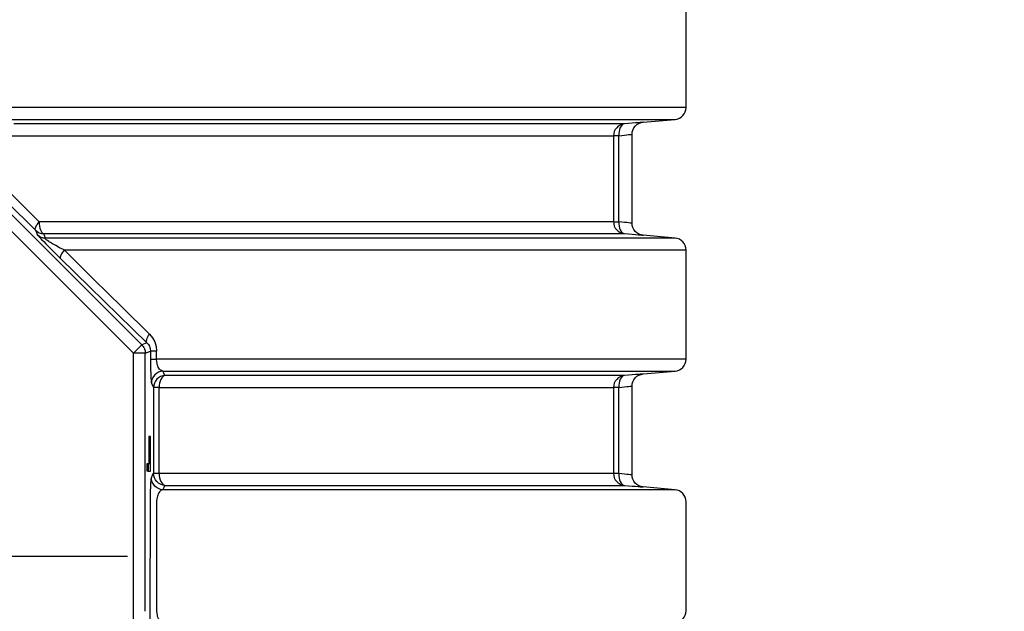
# Model space of a CAD drawing. Header units: millimetres. Extents: x 196 to 1773810, y -221320 to 153872.
# Tile 90 of 256: x 1115629 to 1116450, y -197590 to -197096. Entities that reach past the tile are written whole.
import ezdxf

# ---------------------------------------------------------------- set-up
doc = ezdxf.new("R2010")
doc.units = ezdxf.units.MM
doc.linetypes.add('CENTER', pattern=[50.8, 31.75, -6.35, 6.35, -6.35])
doc.layers.get('Defpoints').update_dxf_attribs({"lineweight": 18})
doc.layers.add('00_Основной', color=163, linetype='Continuous', lineweight=40)
doc.layers.add('ТМ-размеры', color=25, linetype='Continuous', lineweight=20)
doc.styles.add('SFINKS', font='SFINKS.shx', dxfattribs={"width": 0.7, "oblique": 15})
doc.dimstyles.new('кира-50', dxfattribs={"dimtxt": 150, "dimasz": 40, "dimexe": 15, "dimexo": 0, "dimgap": 20, "dimtad": 1, "dimdec": 0, "dimrnd": 5, "dimdsep": 46, "dimtxsty": 'SFINKS', "dimblk1": 'OBLIQUE', "dimblk2": 'OBLIQUE', "dimsah": 1, "dimcen": 2.5, "dimclrd": 252, "dimclre": 252, "dimclrt": 252, "dimadec": 0, "dimazin": 0, "dimtfac": 1, "dimtdec": 0, "dimtofl": 0, "dimtmove": 0, "dimatfit": 3, "dimldrblk": 'OBLIQUE', "dimfxl": 15, "dimtfill": 1, "dimtolj": 1, "dimtzin": 0, "dimlwd": 20, "dimlwe": 20, "dimarcsym": 0})

# ---------------------------------------------------------------- blocks, each defined once
blk = doc.blocks.new('_Oblique')
at = {"color": 0, "linetype": 'ByBlock', "lineweight": -2}
blk.add_line((-0.5, -0.5), (0.5, 0.5), dxfattribs=at)
blk = doc.blocks.new('*D46')
at = {"layer": 'Defpoints', "color": 0, "linetype": 'ByBlock', "lineweight": 50, "transparency": 16777216}
for p in [(1115314.64, -194978.27), (1115314.64, -203390.23), (1116748.98, -203390.23)]:
    blk.add_point(p, dxfattribs=at)
at = {"layer": 'ТМ-размеры', "color": 252, "linetype": 'ByBlock', "lineweight": 20, "transparency": 16777216}
for p, q in [((1115314.64, -194978.27), (1116763.98, -194978.27)), ((1116748.98, -194978.27), (1116748.98, -203390.23)), ((1115314.64, -203390.23), (1116763.98, -203390.23))]:
    blk.add_line(p, q, dxfattribs=at)
at = {"layer": 'ТМ-размеры', "color": 252, "linetype": 'ByBlock', "lineweight": 20, "transparency": 16777216, "xscale": 40, "yscale": 40, "zscale": 40}
for p, rotation in [((1116748.98, -194978.27), 90), ((1116748.98, -203390.23), 270)]:
    blk.add_blockref('_Oblique', p, dxfattribs=dict(at, rotation=rotation))
at = {"layer": 'ТМ-размеры', "color": 252, "linetype": 'ByBlock', "transparency": 16777216, "insert": (1116653.98, -199184.25), "char_height": 150, "attachment_point": 5, "rotation": 90, "style": 'SFINKS', "bg_fill": 3, "box_fill_scale": 1.1, "bg_fill_color": 256, "bg_fill_true_color": 13158600, "bg_fill_transparency": 0}
blk.add_mtext('\\A1;8410', dxfattribs=at)

msp = doc.modelspace()

# ---------------------------------------------------------------- linework, layer by layer
at = {"color": 252, "linetype": 'CENTER', "lineweight": 25, "ltscale": 10}
msp.add_line((1114893.25, -197543.75, 0.2), (1115736.03, -197543.75, 0.2), dxfattribs=at)
at = {"layer": '00_Основной', "color": 252, "lineweight": 25, "ltscale": 10}
for p, q in [((1116184.64, -197169.34, 0.2), (1116184.64, -197078.16, 0.2)), ((1115491.08, -197127.78, 0.2), (1115730.63, -197367.32, 0.2)), ((1115723.56, -197374.37, 0.2), (1115484.02, -197134.84, 0.2)), ((1116148.77, -197181.64, 0.2), (1116175.51, -197179.3, 0.2)), ((1116139.64, -197265.96, 0.2), (1116139.64, -197191.56, 0.2)), ((1116124.13, -197192.92, 0.2), (1116124.13, -197264.59, 0.2)), ((1116128.56, -197264.59, 0.2), (1116128.56, -197192.92, 0.2)), ((1116175.51, -197278.2, 0.2), (1116148.77, -197275.86, 0.2)), ((1116184.64, -197379.34, 0.2), (1116184.64, -197288.17, 0.2)), ((1115734.86, -197365.55, 0.2), (1115730.63, -197367.32, 0.2)), ((1115733.55, -197374.37, 0.2), (1115737.91, -197372.58, 0.2)), ((1115737.91, -197372.58, 0.2), (1115737.91, -197379.34, 0.2)), ((1115742.98, -197379.34, 0.2), (1115742.98, -197372.58, 0.2)), ((1115723.56, -197713.14, 0.2), (1115723.56, -197374.37, 0.2)), ((1115723.56, -197497.85, 0.2), (1115723.56, -197374.37, 0.2)), ((1115733.55, -197589.65, 0.2), (1115733.55, -197374.37, 0.2)), ((1116148.77, -197391.64, 0.2), (1116175.51, -197389.3, 0.2)), ((1115740.39, -197402.92, 0.2), (1115740.39, -197474.59, 0.2)), ((1115745.08, -197474.59, 0.2), (1115745.08, -197402.92, 0.2)), ((1116124.13, -197402.92, 0.2), (1116124.13, -197474.59, 0.2)), ((1116128.56, -197474.59, 0.2), (1116128.56, -197402.92, 0.2)), ((1116139.64, -197475.96, 0.2), (1116139.64, -197401.55, 0.2)), ((1115737.54, -197443.83, 0.2), (1115736.54, -197443.83, 0.2)), ((1115735.91, -197466.67, 0.2), (1115734.9, -197466.67, 0.2)), ((1115735.91, -197472.8, 0.2), (1115734.9, -197472.8, 0.2)), ((1116175.51, -197488.2, 0.2), (1116148.77, -197485.86, 0.2)), ((1115742.99, -197497.86, 0.2), (1115742.99, -197589.65, 0.2)), ((1116184.64, -197589.34, 0.2), (1116184.64, -197498.17, 0.2))]:
    msp.add_line(p, q, dxfattribs=at)
at = {"layer": '00_Основной', "color": 252, "lineweight": 25, "ltscale": 10, "elevation": 0.2}
for points in [[(1116184.64, -197169.34), (1116184.53, -197169.34), (1116183.86, -197169.34), (1116182.59, -197169.34), (1116180.73, -197169.34), (1116178.28, -197169.34), (1116175.23, -197169.34), (1116171.59, -197169.34), (1116167.35, -197169.34), (1116162.53, -197169.34), (1116157.12, -197169.34), (1116151.14, -197169.34), (1116144.58, -197169.34), (1116137.45, -197169.34), (1116129.76, -197169.34), (1116121.51, -197169.34), (1116112.69, -197169.34), (1116103.33, -197169.34), (1116093.42, -197169.34), (1116082.98, -197169.34), (1116072.02, -197169.34), (1116060.53, -197169.34), (1116048.54, -197169.34), (1116036.02, -197169.34), (1116023.02, -197169.34), (1116009.54, -197169.34), (1115995.56, -197169.34), (1115981.13, -197169.34), (1115966.23, -197169.34), (1115950.89, -197169.34), (1115935.11, -197169.34), (1115918.9, -197169.34), (1115902.28, -197169.34), (1115885.24, -197169.34), (1115867.83, -197169.34), (1115850.02, -197169.34), (1115831.86, -197169.34), (1115813.33, -197169.34), (1115794.47, -197169.34), (1115775.26, -197169.34), (1115755.75, -197169.34), (1115735.94, -197169.34), (1115715.83, -197169.34), (1115695.44, -197169.34), (1115674.79, -197169.34), (1115653.91, -197169.34), (1115632.77, -197169.34), (1115611.43, -197169.34)], [(1116175.51, -197179.3), (1116177.33, -197178.98), (1116179.06, -197178.31), (1116180.65, -197177.34), (1116182.02, -197176.1), (1116183.13, -197174.63), (1116183.96, -197172.96), (1116184.47, -197171.18), (1116184.64, -197169.34)], [(1115612.48, -197179.3), (1115633.52, -197179.3), (1115654.34, -197179.3), (1115674.93, -197179.3), (1115695.28, -197179.3), (1115715.36, -197179.3), (1115735.17, -197179.3), (1115754.69, -197179.3), (1115773.91, -197179.3), (1115792.82, -197179.3), (1115811.39, -197179.3), (1115829.62, -197179.3), (1115847.51, -197179.3), (1115865.02, -197179.3), (1115882.17, -197179.3), (1115898.92, -197179.3), (1115915.27, -197179.3), (1115931.2, -197179.3), (1115946.73, -197179.3), (1115961.81, -197179.3), (1115976.44, -197179.3), (1115990.62, -197179.3), (1116004.36, -197179.3), (1116017.61, -197179.3), (1116030.38, -197179.3), (1116042.65, -197179.3), (1116054.42, -197179.3), (1116065.7, -197179.3), (1116076.45, -197179.3), (1116086.7, -197179.3), (1116096.39, -197179.3), (1116105.56, -197179.3), (1116114.2, -197179.3), (1116122.27, -197179.3), (1116129.8, -197179.3), (1116136.76, -197179.3), (1116143.17, -197179.3), (1116149.01, -197179.3), (1116154.27, -197179.3), (1116158.96, -197179.3), (1116163.06, -197179.3), (1116166.59, -197179.3), (1116169.54, -197179.3), (1116171.9, -197179.3), (1116173.66, -197179.3), (1116174.85, -197179.3), (1116175.44, -197179.3), (1116175.51, -197179.3)], [(1116133.25, -197182.96), (1116132.47, -197182.96), (1116131.33, -197182.96), (1116129.83, -197182.96), (1116127.98, -197182.96), (1116125.77, -197182.96), (1116123.21, -197182.96), (1116120.29, -197182.96), (1116117.03, -197182.96), (1116113.42, -197182.96), (1116109.46, -197182.96), (1116105.15, -197182.96), (1116100.5, -197182.96), (1116095.5, -197182.96), (1116090.16, -197182.96), (1116084.49, -197182.96), (1116078.48, -197182.96), (1116072.13, -197182.96), (1116065.46, -197182.96), (1116058.46, -197182.96), (1116051.14, -197182.96), (1116043.49, -197182.96), (1116035.53, -197182.96), (1116027.24, -197182.96), (1116018.66, -197182.96), (1116009.76, -197182.96), (1116000.56, -197182.96), (1115991.06, -197182.96), (1115981.27, -197182.96), (1115971.2, -197182.96), (1115960.82, -197182.96), (1115950.17, -197182.96), (1115939.25, -197182.96), (1115928.04, -197182.96), (1115916.57, -197182.96), (1115904.84, -197182.96), (1115892.86, -197182.96), (1115880.62, -197182.96), (1115868.13, -197182.96), (1115855.41, -197182.96), (1115842.44, -197182.96), (1115829.25, -197182.96), (1115815.83, -197182.96), (1115802.2, -197182.96), (1115788.34, -197182.96), (1115774.29, -197182.96), (1115760.04, -197182.96), (1115745.59, -197182.96), (1115730.95, -197182.96), (1115716.14, -197182.96), (1115701.14, -197182.96), (1115685.98, -197182.96), (1115670.66, -197182.96), (1115655.18, -197182.96), (1115639.54, -197182.96), (1115623.78, -197182.96)], [(1116133.25, -197182.96), (1116131.43, -197183.29), (1116129.7, -197183.96), (1116128.12, -197184.92), (1116126.76, -197186.16), (1116125.64, -197187.64), (1116124.81, -197189.29), (1116124.3, -197191.07), (1116124.13, -197192.92)], [(1116133.25, -197182.96), (1116132.23, -197183.24), (1116131.27, -197183.86), (1116130.41, -197184.8), (1116129.69, -197186.04), (1116129.13, -197187.54), (1116128.73, -197189.22), (1116128.55, -197191.04), (1116128.56, -197192.92)], [(1116148.77, -197181.64), (1116148.77, -197181.64), (1116148.5, -197181.67), (1116147.72, -197181.73), (1116146.43, -197181.84), (1116144.64, -197182), (1116142.4, -197182.18), (1116139.74, -197182.4), (1116136.66, -197182.67), (1116133.25, -197182.96)], [(1116139.64, -197191.6), (1116139.8, -197189.87), (1116140.28, -197188.1), (1116141.11, -197186.4), (1116142.26, -197184.84), (1116143.7, -197183.56), (1116145.34, -197182.57), (1116147.06, -197181.95), (1116148.77, -197181.64)], [(1116128.56, -197192.92), (1116131.1, -197192.62), (1116133.3, -197192.35), (1116135.16, -197192.13), (1116136.69, -197191.96), (1116137.98, -197191.8), (1116138.9, -197191.69), (1116139.46, -197191.63), (1116139.64, -197191.6), (1116139.64, -197191.6)], [(1115568.9, -197199.99), (1115593.55, -197224.22), (1115617.92, -197248.12), (1115641.98, -197271.66)], [(1115644.98, -197264.59), (1115627.34, -197247.12), (1115609.22, -197229.14), (1115591.25, -197211.29), (1115572.78, -197192.92)], [(1115620.34, -197192.92), (1115635.93, -197192.92), (1115651.38, -197192.92), (1115666.69, -197192.92), (1115681.85, -197192.92), (1115696.83, -197192.92), (1115711.66, -197192.92), (1115726.31, -197192.92), (1115740.79, -197192.92), (1115755.07, -197192.92), (1115769.17, -197192.92), (1115783.06, -197192.92), (1115796.77, -197192.92), (1115810.24, -197192.92), (1115823.52, -197192.92), (1115836.56, -197192.92), (1115849.37, -197192.92), (1115861.96, -197192.92), (1115874.31, -197192.92), (1115886.42, -197192.92), (1115898.27, -197192.92), (1115909.87, -197192.92), (1115921.21, -197192.92), (1115932.28, -197192.92), (1115943.08, -197192.92), (1115953.63, -197192.92), (1115963.87, -197192.92), (1115973.85, -197192.92), (1115983.53, -197192.92), (1115992.92, -197192.92), (1116002.01, -197192.92), (1116010.82, -197192.92), (1116019.3, -197192.92), (1116027.48, -197192.92), (1116035.37, -197192.92), (1116042.92, -197192.92), (1116050.18, -197192.92), (1116057.09, -197192.92), (1116063.69, -197192.92), (1116069.96, -197192.92), (1116075.91, -197192.92), (1116081.52, -197192.92), (1116086.79, -197192.92), (1116091.73, -197192.92), (1116096.33, -197192.92), (1116100.59, -197192.92), (1116104.52, -197192.92), (1116108.09, -197192.92), (1116111.32, -197192.92), (1116114.2, -197192.92), (1116116.74, -197192.92), (1116118.91, -197192.92), (1116120.74, -197192.92), (1116122.23, -197192.92), (1116123.36, -197192.92), (1116124.13, -197192.92)], [(1116128.56, -197192.92), (1116127.62, -197192.92), (1116126.77, -197192.92), (1116126.02, -197192.92), (1116125.39, -197192.92), (1116124.88, -197192.92), (1116124.5, -197192.92), (1116124.24, -197192.92), (1116124.13, -197192.92)], [(1115641.98, -197271.66), (1115641.77, -197271.2), (1115641.73, -197270.58), (1115641.87, -197269.82), (1115642.2, -197268.95), (1115642.68, -197267.94), (1115643.31, -197266.87), (1115644.07, -197265.74), (1115644.98, -197264.59)], [(1116124.13, -197264.59), (1116123.36, -197264.59), (1116122.21, -197264.59), (1116120.7, -197264.59), (1116118.85, -197264.59), (1116116.64, -197264.59), (1116114.07, -197264.59), (1116111.15, -197264.59), (1116107.88, -197264.59), (1116104.25, -197264.59), (1116100.27, -197264.59), (1116095.95, -197264.59), (1116091.28, -197264.59), (1116086.27, -197264.59), (1116080.92, -197264.59), (1116075.22, -197264.59), (1116069.2, -197264.59), (1116062.83, -197264.59), (1116056.13, -197264.59), (1116049.12, -197264.59), (1116041.76, -197264.59), (1116034.09, -197264.59), (1116026.1, -197264.59), (1116017.79, -197264.59), (1116009.18, -197264.59), (1116000.25, -197264.59), (1115991.04, -197264.59), (1115981.5, -197264.59), (1115971.68, -197264.59), (1115961.57, -197264.59), (1115951.17, -197264.59), (1115940.49, -197264.59), (1115929.52, -197264.59), (1115918.29, -197264.59), (1115906.8, -197264.59), (1115895.04, -197264.59), (1115883.03, -197264.59), (1115870.75, -197264.59), (1115858.24, -197264.59), (1115845.48, -197264.59), (1115832.5, -197264.59), (1115819.28, -197264.59), (1115805.83, -197264.59), (1115792.17, -197264.59), (1115778.3, -197264.59), (1115764.21, -197264.59), (1115749.95, -197264.59), (1115735.47, -197264.59), (1115720.82, -197264.59), (1115705.98, -197264.59), (1115690.98, -197264.59), (1115675.79, -197264.59), (1115660.46, -197264.59), (1115644.98, -197264.59)], [(1115644.98, -197264.59), (1115645.04, -197266.44), (1115645.24, -197268.21), (1115645.58, -197269.88), (1115646.05, -197271.35), (1115646.6, -197272.59), (1115647.25, -197273.56), (1115647.95, -197274.22), (1115648.7, -197274.55)], [(1116124.13, -197264.59), (1116124.3, -197266.44), (1116124.81, -197268.21), (1116125.64, -197269.88), (1116126.76, -197271.35), (1116128.12, -197272.59), (1116129.7, -197273.56), (1116131.43, -197274.22), (1116133.25, -197274.55)], [(1116124.13, -197264.59), (1116124.24, -197264.59), (1116124.5, -197264.59), (1116124.88, -197264.59), (1116125.39, -197264.59), (1116126.02, -197264.59), (1116126.77, -197264.59), (1116127.62, -197264.59), (1116128.56, -197264.59)], [(1116128.56, -197264.59), (1116128.55, -197266.48), (1116128.73, -197268.28), (1116129.13, -197269.98), (1116129.69, -197271.46), (1116130.41, -197272.7), (1116131.27, -197273.66), (1116132.23, -197274.28), (1116133.25, -197274.55)], [(1116139.64, -197265.9), (1116139.46, -197265.88), (1116138.9, -197265.82), (1116137.99, -197265.72), (1116136.69, -197265.56), (1116135.18, -197265.38), (1116133.32, -197265.15), (1116131.1, -197264.9), (1116128.56, -197264.59)], [(1115641.98, -197271.66), (1115642.79, -197273.7), (1115643.42, -197275.31)], [(1115641.98, -197271.66), (1115642.68, -197272.29), (1115643.42, -197272.84), (1115644.23, -197273.34), (1115645.06, -197273.74), (1115645.93, -197274.07), (1115646.84, -197274.32), (1115647.76, -197274.48), (1115648.7, -197274.55)], [(1116148.77, -197275.86), (1116147.06, -197275.56), (1116145.34, -197274.93), (1116143.7, -197273.96), (1116142.26, -197272.66), (1116141.11, -197271.12), (1116140.28, -197269.4), (1116139.8, -197267.64), (1116139.64, -197265.9)], [(1115643.42, -197275.31), (1115643.72, -197275.75), (1115644.42, -197276.6), (1115645.55, -197277.84), (1115647.04, -197279.4), (1115648.76, -197281.21), (1115650.66, -197283.16), (1115653.65, -197286.19), (1115656.73, -197289.27), (1115659.78, -197292.3), (1115662.77, -197295.24)], [(1115643.42, -197275.31), (1115644.11, -197275.93), (1115644.86, -197276.5), (1115645.66, -197276.99), (1115646.5, -197277.4), (1115647.39, -197277.72), (1115648.29, -197277.98), (1115649.21, -197278.13), (1115650.14, -197278.2)], [(1115650.14, -197278.2), (1115649.34, -197276.16), (1115648.7, -197274.55)], [(1115648.7, -197274.55), (1115664.36, -197274.55), (1115679.87, -197274.55), (1115695.21, -197274.55), (1115710.39, -197274.55), (1115725.39, -197274.55), (1115740.21, -197274.55), (1115754.84, -197274.55), (1115769.28, -197274.55), (1115783.52, -197274.55), (1115797.54, -197274.55), (1115811.36, -197274.55), (1115824.96, -197274.55), (1115838.32, -197274.55), (1115851.46, -197274.55), (1115864.36, -197274.55), (1115877.02, -197274.55), (1115889.42, -197274.55), (1115901.58, -197274.55), (1115913.47, -197274.55), (1115925.09, -197274.55), (1115936.45, -197274.55), (1115947.54, -197274.55), (1115958.34, -197274.55), (1115968.85, -197274.55), (1115979.08, -197274.55), (1115989.02, -197274.55), (1115998.66, -197274.55), (1116007.98, -197274.55), (1116017, -197274.55), (1116025.72, -197274.55), (1116034.12, -197274.55), (1116042.2, -197274.55), (1116049.95, -197274.55), (1116057.38, -197274.55), (1116064.48, -197274.55), (1116071.26, -197274.55), (1116077.69, -197274.55), (1116083.8, -197274.55), (1116089.56, -197274.55), (1116094.96, -197274.55), (1116100.04, -197274.55), (1116104.76, -197274.55), (1116109.13, -197274.55), (1116113.15, -197274.55), (1116116.82, -197274.55), (1116120.12, -197274.55), (1116123.09, -197274.55), (1116125.68, -197274.55), (1116127.91, -197274.55), (1116129.79, -197274.55), (1116131.31, -197274.55), (1116132.46, -197274.55), (1116133.25, -197274.55)], [(1115665.8, -197288.17), (1115662.04, -197286.25), (1115658.79, -197284.53), (1115656.09, -197283.02), (1115655.23, -197282.51), (1115654.43, -197282.02), (1115653.68, -197281.56), (1115653, -197281.12), (1115651.85, -197280.32), (1115650.96, -197279.64), (1115650.34, -197279.09), (1115649.98, -197278.67), (1115649.93, -197278.37), (1115650.14, -197278.2)], [(1116175.51, -197278.2), (1116175.4, -197278.2), (1116174.73, -197278.2), (1116173.48, -197278.2), (1116171.63, -197278.2), (1116169.2, -197278.2), (1116166.18, -197278.2), (1116162.57, -197278.2), (1116158.38, -197278.2), (1116153.6, -197278.2), (1116148.25, -197278.2), (1116142.32, -197278.2), (1116135.83, -197278.2), (1116128.77, -197278.2), (1116121.15, -197278.2), (1116112.98, -197278.2), (1116104.26, -197278.2), (1116094.99, -197278.2), (1116085.18, -197278.2), (1116074.86, -197278.2), (1116063.99, -197278.2), (1116052.62, -197278.2), (1116040.75, -197278.2), (1116028.36, -197278.2), (1116015.49, -197278.2), (1116002.14, -197278.2), (1115988.31, -197278.2), (1115974.02, -197278.2), (1115959.28, -197278.2), (1115944.09, -197278.2), (1115928.47, -197278.2), (1115912.42, -197278.2), (1115895.97, -197278.2), (1115879.12, -197278.2), (1115861.88, -197278.2), (1115844.26, -197278.2), (1115826.27, -197278.2), (1115807.94, -197278.2), (1115789.26, -197278.2), (1115770.27, -197278.2), (1115750.95, -197278.2), (1115731.34, -197278.2), (1115711.44, -197278.2), (1115691.26, -197278.2), (1115670.82, -197278.2), (1115650.14, -197278.2)], [(1116133.25, -197274.55), (1116136.66, -197274.84), (1116139.74, -197275.1), (1116142.4, -197275.32), (1116144.65, -197275.52), (1116146.43, -197275.66), (1116147.71, -197275.78), (1116148.5, -197275.85), (1116148.77, -197275.86)], [(1116184.64, -197288.17), (1116184.47, -197286.32), (1116183.96, -197284.54), (1116183.13, -197282.89), (1116182.02, -197281.41), (1116180.65, -197280.16), (1116179.06, -197279.21), (1116177.33, -197278.54), (1116175.51, -197278.2)], [(1115665.8, -197288.17), (1115664.9, -197289.32), (1115664.12, -197290.45), (1115663.49, -197291.52), (1115663, -197292.53), (1115662.68, -197293.4), (1115662.53, -197294.16), (1115662.56, -197294.78), (1115662.77, -197295.24)], [(1115737.08, -197358.48), (1115714.1, -197335.88), (1115690.36, -197312.44), (1115665.8, -197288.17)], [(1115665.8, -197288.17), (1115686.54, -197288.17), (1115707.04, -197288.17), (1115727.24, -197288.17), (1115747.18, -197288.17), (1115766.81, -197288.17), (1115786.14, -197288.17), (1115805.14, -197288.17), (1115823.8, -197288.17), (1115842.12, -197288.17), (1115860.07, -197288.17), (1115877.65, -197288.17), (1115894.84, -197288.17), (1115911.63, -197288.17), (1115928.02, -197288.17), (1115943.98, -197288.17), (1115959.5, -197288.17), (1115974.58, -197288.17), (1115989.22, -197288.17), (1116003.38, -197288.17), (1116017.08, -197288.17), (1116030.29, -197288.17), (1116043.02, -197288.17), (1116055.23, -197288.17), (1116066.94, -197288.17), (1116078.14, -197288.17), (1116088.81, -197288.17), (1116098.94, -197288.17), (1116108.54, -197288.17), (1116117.6, -197288.17), (1116126.11, -197288.17), (1116134.05, -197288.17), (1116141.43, -197288.17), (1116148.23, -197288.17), (1116154.48, -197288.17), (1116160.14, -197288.17), (1116165.22, -197288.17), (1116169.72, -197288.17), (1116173.63, -197288.17), (1116176.95, -197288.17), (1116179.69, -197288.17), (1116181.82, -197288.17), (1116183.36, -197288.17), (1116184.3, -197288.17), (1116184.64, -197288.17), (1116184.64, -197288.17)], [(1115662.77, -197295.24), (1115687.17, -197319.07), (1115711.2, -197342.52), (1115734.86, -197365.55)], [(1115734.86, -197365.55), (1115734.58, -197365.06), (1115734.47, -197364.41), (1115734.52, -197363.63), (1115734.74, -197362.76), (1115735.1, -197361.77), (1115735.62, -197360.71), (1115736.29, -197359.61), (1115737.08, -197358.48)], [(1115737.08, -197358.48), (1115739.55, -197361.43), (1115741.38, -197364.8), (1115742.58, -197368.6), (1115742.98, -197372.58)], [(1115730.63, -197367.32), (1115730.44, -197367.48), (1115730.01, -197367.92), (1115729.34, -197368.59), (1115728.47, -197369.46), (1115727.41, -197370.52), (1115726.2, -197371.73), (1115724.9, -197373.03), (1115723.56, -197374.37)], [(1115730.63, -197367.32), (1115731.28, -197368.04), (1115731.87, -197368.82), (1115732.36, -197369.67), (1115732.79, -197370.55), (1115733.11, -197371.48), (1115733.35, -197372.42), (1115733.51, -197373.4), (1115733.55, -197374.37)], [(1115734.86, -197365.55), (1115736.09, -197366.96), (1115736.99, -197368.49), (1115737.39, -197369.48), (1115737.68, -197370.49), (1115737.91, -197372.58)], [(1115742.98, -197372.58), (1115741.9, -197372.58), (1115740.94, -197372.58), (1115740.08, -197372.58), (1115739.35, -197372.58), (1115738.76, -197372.58), (1115738.32, -197372.58), (1115738.04, -197372.58), (1115737.91, -197372.58)], [(1115733.55, -197374.37), (1115733.3, -197374.37), (1115732.69, -197374.37), (1115731.74, -197374.37), (1115730.5, -197374.37), (1115729, -197374.37), (1115727.3, -197374.37), (1115725.46, -197374.37), (1115723.56, -197374.37)], [(1115737.91, -197379.34), (1115737.92, -197383.81), (1115737.98, -197387.98), (1115738.08, -197391.61), (1115738.19, -197394.59), (1115738.33, -197396.95), (1115738.49, -197398.52), (1115738.66, -197399.26)], [(1115737.91, -197379.34), (1115738.04, -197379.34), (1115738.32, -197379.34), (1115738.76, -197379.34), (1115739.35, -197379.34), (1115740.08, -197379.34), (1115740.94, -197379.34), (1115741.9, -197379.34), (1115742.98, -197379.34)], [(1115748.21, -197389.3), (1115747.25, -197389.02), (1115746.49, -197388.58), (1115745.88, -197388.07), (1115745.36, -197387.48), (1115744.88, -197386.82), (1115744.36, -197385.89), (1115743.91, -197384.86), (1115743.56, -197383.77), (1115743.3, -197382.71), (1115743.12, -197381.6), (1115742.98, -197379.34)], [(1116184.64, -197379.34), (1116184.62, -197379.34), (1116184.2, -197379.34), (1116183.19, -197379.34), (1116181.56, -197379.34), (1116179.35, -197379.34), (1116176.52, -197379.34), (1116173.12, -197379.34), (1116169.12, -197379.34), (1116164.53, -197379.34), (1116159.35, -197379.34), (1116153.6, -197379.34), (1116147.24, -197379.34), (1116140.33, -197379.34), (1116132.85, -197379.34), (1116124.81, -197379.34), (1116116.2, -197379.34), (1116107.03, -197379.34), (1116097.34, -197379.34), (1116087.08, -197379.34), (1116076.3, -197379.34), (1116064.99, -197379.34), (1116053.17, -197379.34), (1116040.83, -197379.34), (1116028.01, -197379.34), (1116014.67, -197379.34), (1116000.87, -197379.34), (1115986.59, -197379.34), (1115971.84, -197379.34), (1115956.63, -197379.34), (1115941, -197379.34), (1115924.92, -197379.34), (1115908.43, -197379.34), (1115891.52, -197379.34), (1115874.21, -197379.34), (1115856.53, -197379.34), (1115838.46, -197379.34), (1115820.04, -197379.34), (1115801.26, -197379.34), (1115782.15, -197379.34), (1115762.72, -197379.34), (1115742.98, -197379.34)], [(1116175.51, -197389.3), (1116177.33, -197388.98), (1116179.06, -197388.31), (1116180.65, -197387.34), (1116182.02, -197386.1), (1116183.13, -197384.62), (1116183.96, -197382.96), (1116184.47, -197381.19), (1116184.64, -197379.34)], [(1115748.21, -197389.3), (1115746.32, -197389.57), (1115744.53, -197390.19), (1115742.88, -197391.14), (1115741.44, -197392.38), (1115740.25, -197393.87), (1115739.38, -197395.55), (1115738.84, -197397.37), (1115738.66, -197399.26)], [(1115749.93, -197392.96), (1115748.04, -197393.22), (1115746.25, -197393.84), (1115744.61, -197394.8), (1115743.17, -197396.05), (1115741.99, -197397.53), (1115741.11, -197399.22), (1115740.58, -197401.03), (1115740.39, -197402.92)], [(1115749.93, -197392.96), (1115748.96, -197393.3), (1115748.04, -197393.94), (1115747.2, -197394.92), (1115746.48, -197396.16), (1115745.88, -197397.64), (1115745.43, -197399.29), (1115745.16, -197401.07), (1115745.08, -197402.92)], [(1115749.93, -197392.96), (1115748.96, -197390.92), (1115748.21, -197389.3)], [(1115748.21, -197389.3), (1115767.6, -197389.3), (1115786.66, -197389.3), (1115805.42, -197389.3), (1115823.82, -197389.3), (1115841.88, -197389.3), (1115859.58, -197389.3), (1115876.89, -197389.3), (1115893.82, -197389.3), (1115910.35, -197389.3), (1115926.46, -197389.3), (1115942.17, -197389.3), (1115957.42, -197389.3), (1115972.24, -197389.3), (1115986.6, -197389.3), (1116000.52, -197389.3), (1116013.94, -197389.3), (1116026.89, -197389.3), (1116039.34, -197389.3), (1116051.3, -197389.3), (1116062.75, -197389.3), (1116073.67, -197389.3), (1116084.08, -197389.3), (1116093.96, -197389.3), (1116103.29, -197389.3), (1116112.08, -197389.3), (1116120.34, -197389.3), (1116128.01, -197389.3), (1116135.14, -197389.3), (1116141.7, -197389.3), (1116147.7, -197389.3), (1116153.1, -197389.3), (1116157.94, -197389.3), (1116162.2, -197389.3), (1116165.87, -197389.3), (1116168.95, -197389.3), (1116171.44, -197389.3), (1116173.34, -197389.3), (1116174.65, -197389.3), (1116175.37, -197389.3), (1116175.51, -197389.3)], [(1116133.25, -197392.96), (1116132.47, -197392.96), (1116131.34, -197392.96), (1116129.86, -197392.96), (1116128.02, -197392.96), (1116125.85, -197392.96), (1116123.31, -197392.96), (1116120.43, -197392.96), (1116117.2, -197392.96), (1116113.63, -197392.96), (1116109.72, -197392.96), (1116105.46, -197392.96), (1116100.86, -197392.96), (1116095.92, -197392.96), (1116090.64, -197392.96), (1116085.04, -197392.96), (1116079.1, -197392.96), (1116072.84, -197392.96), (1116066.23, -197392.96), (1116059.32, -197392.96), (1116052.08, -197392.96), (1116044.53, -197392.96), (1116036.66, -197392.96), (1116028.47, -197392.96), (1116019.99, -197392.96), (1116011.2, -197392.96), (1116002.1, -197392.96), (1115992.72, -197392.96), (1115983.04, -197392.96), (1115973.07, -197392.96), (1115962.83, -197392.96), (1115952.28, -197392.96), (1115941.49, -197392.96), (1115930.41, -197392.96), (1115919.08, -197392.96), (1115907.48, -197392.96), (1115895.63, -197392.96), (1115883.52, -197392.96), (1115871.18, -197392.96), (1115858.59, -197392.96), (1115845.76, -197392.96), (1115832.71, -197392.96), (1115819.43, -197392.96), (1115805.94, -197392.96), (1115792.24, -197392.96), (1115778.34, -197392.96), (1115764.23, -197392.96), (1115749.93, -197392.96)], [(1116133.25, -197392.96), (1116131.43, -197393.3), (1116129.7, -197393.94), (1116128.12, -197394.92), (1116126.76, -197396.16), (1116125.64, -197397.64), (1116124.81, -197399.29), (1116124.3, -197401.07), (1116124.13, -197402.92)], [(1116133.25, -197392.96), (1116132.23, -197393.24), (1116131.27, -197393.86), (1116130.41, -197394.8), (1116129.69, -197396.05), (1116129.13, -197397.54), (1116128.73, -197399.22), (1116128.55, -197401.04), (1116128.56, -197402.92)], [(1116148.77, -197391.64), (1116148.77, -197391.64), (1116148.5, -197391.67), (1116147.72, -197391.73), (1116146.43, -197391.84), (1116144.64, -197392), (1116142.4, -197392.18), (1116139.74, -197392.4), (1116136.66, -197392.67), (1116133.25, -197392.96)], [(1116139.64, -197401.61), (1116139.8, -197399.87), (1116140.28, -197398.11), (1116141.11, -197396.4), (1116142.26, -197394.85), (1116143.7, -197393.56), (1116145.34, -197392.58), (1116147.06, -197391.94), (1116148.77, -197391.64)], [(1115738.66, -197399.26), (1115739.63, -197401.32), (1115740.39, -197402.92)], [(1115745.08, -197402.92), (1115744.09, -197402.92), (1115743.19, -197402.92), (1115742.4, -197402.92), (1115741.72, -197402.92), (1115741.18, -197402.92), (1115740.78, -197402.92), (1115740.51, -197402.92), (1115740.39, -197402.92)], [(1115745.08, -197402.92), (1115759.53, -197402.92), (1115773.77, -197402.92), (1115787.81, -197402.92), (1115801.64, -197402.92), (1115815.25, -197402.92), (1115828.63, -197402.92), (1115841.78, -197402.92), (1115854.71, -197402.92), (1115867.38, -197402.92), (1115879.8, -197402.92), (1115891.98, -197402.92), (1115903.88, -197402.92), (1115915.54, -197402.92), (1115926.92, -197402.92), (1115938.02, -197402.92), (1115948.84, -197402.92), (1115959.37, -197402.92), (1115969.63, -197402.92), (1115979.58, -197402.92), (1115989.23, -197402.92), (1115998.58, -197402.92), (1116007.63, -197402.92), (1116016.36, -197402.92), (1116024.78, -197402.92), (1116032.88, -197402.92), (1116040.65, -197402.92), (1116048.1, -197402.92), (1116055.23, -197402.92), (1116062.01, -197402.92), (1116068.46, -197402.92), (1116074.57, -197402.92), (1116080.34, -197402.92), (1116085.78, -197402.92), (1116090.86, -197402.92), (1116095.58, -197402.92), (1116099.97, -197402.92), (1116104, -197402.92), (1116107.68, -197402.92), (1116110.99, -197402.92), (1116113.96, -197402.92), (1116116.55, -197402.92), (1116118.8, -197402.92), (1116120.67, -197402.92), (1116122.18, -197402.92), (1116123.34, -197402.92), (1116124.13, -197402.92)], [(1116128.56, -197402.92), (1116127.62, -197402.92), (1116126.77, -197402.92), (1116126.02, -197402.92), (1116125.39, -197402.92), (1116124.88, -197402.92), (1116124.5, -197402.92), (1116124.24, -197402.92), (1116124.13, -197402.92)], [(1116128.56, -197402.92), (1116131.1, -197402.62), (1116133.3, -197402.35), (1116135.16, -197402.13), (1116136.69, -197401.96), (1116137.98, -197401.8), (1116138.9, -197401.69), (1116139.46, -197401.64), (1116139.64, -197401.61), (1116139.64, -197401.61)], [(1115736.54, -197443.83), (1115736.54, -197456.61), (1115736.54, -197466.67)], [(1115737.54, -197443.83), (1115737.54, -197456.61), (1115737.54, -197466.67)], [(1115737.76, -197443.83), (1115737.64, -197443.83), (1115737.54, -197443.83)], [(1115737.76, -197472.8), (1115737.76, -197456.57), (1115737.76, -197443.83)], [(1115734.9, -197466.67), (1115734.9, -197470.1), (1115734.9, -197472.8)], [(1115735.91, -197466.67), (1115735.91, -197470.1), (1115735.91, -197472.8)], [(1115737.54, -197466.67), (1115736.62, -197466.67), (1115735.91, -197466.67)], [(1115735.91, -197472.8), (1115736.95, -197472.8), (1115737.76, -197472.8)], [(1115737.57, -197596.78), (1115737.92, -197493.68), (1115737.98, -197489.52), (1115738.08, -197485.86), (1115738.19, -197482.89), (1115738.33, -197480.53), (1115738.49, -197478.99), (1115738.66, -197478.24)], [(1115738.66, -197478.24), (1115739.63, -197476.18), (1115740.39, -197474.59)], [(1115748.21, -197488.2), (1115746.32, -197487.94), (1115744.53, -197487.32), (1115742.88, -197486.37), (1115741.44, -197485.13), (1115740.25, -197483.63), (1115739.38, -197481.96), (1115738.84, -197480.14), (1115738.66, -197478.24)], [(1115749.93, -197484.55), (1115748.04, -197484.28), (1115746.25, -197483.66), (1115744.61, -197482.71), (1115743.17, -197481.48), (1115741.99, -197479.98), (1115741.11, -197478.3), (1115740.58, -197476.48), (1115740.39, -197474.59)], [(1115745.08, -197474.59), (1115744.09, -197474.59), (1115743.19, -197474.59), (1115742.4, -197474.59), (1115741.72, -197474.59), (1115741.18, -197474.59), (1115740.78, -197474.59), (1115740.51, -197474.59), (1115740.39, -197474.59)], [(1115745.08, -197474.59), (1115745.16, -197476.44), (1115745.43, -197478.22), (1115745.88, -197479.87), (1115746.48, -197481.35), (1115747.2, -197482.59), (1115748.04, -197483.56), (1115748.96, -197484.23), (1115749.93, -197484.55)], [(1116124.13, -197474.59), (1116123.34, -197474.59), (1116122.18, -197474.59), (1116120.67, -197474.59), (1116118.8, -197474.59), (1116116.55, -197474.59), (1116113.96, -197474.59), (1116110.99, -197474.59), (1116107.68, -197474.59), (1116104, -197474.59), (1116099.97, -197474.59), (1116095.58, -197474.59), (1116090.86, -197474.59), (1116085.78, -197474.59), (1116080.34, -197474.59), (1116074.57, -197474.59), (1116068.46, -197474.59), (1116062.01, -197474.59), (1116055.23, -197474.59), (1116048.1, -197474.59), (1116040.65, -197474.59), (1116032.88, -197474.59), (1116024.78, -197474.59), (1116016.36, -197474.59), (1116007.63, -197474.59), (1115998.58, -197474.59), (1115989.23, -197474.59), (1115979.58, -197474.59), (1115969.63, -197474.59), (1115959.37, -197474.59), (1115948.84, -197474.59), (1115938.02, -197474.59), (1115926.92, -197474.59), (1115915.54, -197474.59), (1115903.88, -197474.59), (1115891.98, -197474.59), (1115879.8, -197474.59), (1115867.38, -197474.59), (1115854.71, -197474.59), (1115841.78, -197474.59), (1115828.63, -197474.59), (1115815.25, -197474.59), (1115801.64, -197474.59), (1115787.81, -197474.59), (1115773.77, -197474.59), (1115759.53, -197474.59), (1115745.08, -197474.59)], [(1116124.13, -197474.59), (1116124.3, -197476.44), (1116124.81, -197478.22), (1116125.64, -197479.87), (1116126.76, -197481.35), (1116128.12, -197482.59), (1116129.7, -197483.56), (1116131.43, -197484.23), (1116133.25, -197484.55)], [(1116128.56, -197474.59), (1116127.62, -197474.59), (1116126.77, -197474.59), (1116126.02, -197474.59), (1116125.39, -197474.59), (1116124.88, -197474.59), (1116124.5, -197474.59), (1116124.24, -197474.59), (1116124.13, -197474.59)], [(1116128.56, -197474.59), (1116128.55, -197476.48), (1116128.73, -197478.28), (1116129.13, -197479.98), (1116129.69, -197481.46), (1116130.41, -197482.7), (1116131.27, -197483.65), (1116132.23, -197484.28), (1116133.25, -197484.55)], [(1116139.64, -197475.9), (1116139.46, -197475.89), (1116138.9, -197475.82), (1116137.99, -197475.7), (1116136.69, -197475.56), (1116135.18, -197475.38), (1116133.32, -197475.15), (1116131.1, -197474.9), (1116128.56, -197474.59)], [(1116148.77, -197485.86), (1116147.06, -197485.57), (1116145.34, -197484.93), (1116143.7, -197483.96), (1116142.26, -197482.66), (1116141.11, -197481.11), (1116140.28, -197479.4), (1116139.8, -197477.64), (1116139.64, -197475.9)], [(1115748.21, -197488.2), (1115749.17, -197486.14), (1115749.93, -197484.55)], [(1115749.93, -197484.55), (1115764.23, -197484.55), (1115778.34, -197484.55), (1115792.24, -197484.55), (1115805.94, -197484.55), (1115819.43, -197484.55), (1115832.71, -197484.55), (1115845.76, -197484.55), (1115858.59, -197484.55), (1115871.18, -197484.55), (1115883.52, -197484.55), (1115895.63, -197484.55), (1115907.48, -197484.55), (1115919.08, -197484.55), (1115930.41, -197484.55), (1115941.49, -197484.55), (1115952.28, -197484.55), (1115962.83, -197484.55), (1115973.07, -197484.55), (1115983.04, -197484.55), (1115992.72, -197484.55), (1116002.1, -197484.55), (1116011.2, -197484.55), (1116019.99, -197484.55), (1116028.47, -197484.55), (1116036.66, -197484.55), (1116044.53, -197484.55), (1116052.08, -197484.55), (1116059.32, -197484.55), (1116066.23, -197484.55), (1116072.84, -197484.55), (1116079.1, -197484.55), (1116085.04, -197484.55), (1116090.64, -197484.55), (1116095.92, -197484.55), (1116100.86, -197484.55), (1116105.46, -197484.55), (1116109.72, -197484.55), (1116113.63, -197484.55), (1116117.2, -197484.55), (1116120.43, -197484.55), (1116123.31, -197484.55), (1116125.85, -197484.55), (1116128.02, -197484.55), (1116129.86, -197484.55), (1116131.34, -197484.55), (1116132.47, -197484.55), (1116133.25, -197484.55)], [(1116133.25, -197484.55), (1116136.66, -197484.85), (1116139.72, -197485.1), (1116142.4, -197485.33), (1116144.65, -197485.52), (1116146.43, -197485.66), (1116147.71, -197485.78), (1116148.5, -197485.85), (1116148.77, -197485.86)], [(1115748.21, -197488.2), (1115747.56, -197488.36), (1115746.98, -197488.62), (1115746.49, -197488.92), (1115745.9, -197489.43), (1115745.36, -197490.03), (1115744.9, -197490.68), (1115744.36, -197491.61), (1115743.92, -197492.62), (1115743.57, -197493.71), (1115743.12, -197495.9), (1115742.99, -197497.86)], [(1116175.51, -197488.2), (1116175.42, -197488.2), (1116175, -197488.2), (1116174.24, -197488.2), (1116173.11, -197488.2), (1116171.64, -197488.2), (1116169.84, -197488.2), (1116167.66, -197488.2), (1116165.15, -197488.2), (1116162.29, -197488.2), (1116159.08, -197488.2), (1116155.54, -197488.2), (1116151.65, -197488.2), (1116147.42, -197488.2), (1116142.84, -197488.2), (1116137.94, -197488.2), (1116132.7, -197488.2), (1116127.12, -197488.2), (1116121.22, -197488.2), (1116114.99, -197488.2), (1116108.42, -197488.2), (1116101.54, -197488.2), (1116094.34, -197488.2), (1116086.82, -197488.2), (1116078.99, -197488.2), (1116070.83, -197488.2), (1116062.38, -197488.2), (1116053.63, -197488.2), (1116044.57, -197488.2), (1116035.22, -197488.2), (1116025.56, -197488.2), (1116015.63, -197488.2), (1116005.4, -197488.2), (1115994.9, -197488.2), (1115984.12, -197488.2), (1115973.06, -197488.2), (1115961.74, -197488.2), (1115950.16, -197488.2), (1115938.3, -197488.2), (1115926.21, -197488.2), (1115913.86, -197488.2), (1115901.28, -197488.2), (1115888.45, -197488.2), (1115875.38, -197488.2), (1115862.09, -197488.2), (1115848.57, -197488.2), (1115834.84, -197488.2), (1115820.9, -197488.2), (1115806.76, -197488.2), (1115792.41, -197488.2), (1115777.86, -197488.2), (1115763.13, -197488.2), (1115748.21, -197488.2)], [(1116184.64, -197498.17), (1116184.47, -197496.32), (1116183.96, -197494.54), (1116183.13, -197492.89), (1116182.02, -197491.41), (1116180.65, -197490.17), (1116179.06, -197489.19), (1116177.33, -197488.54), (1116175.51, -197488.2)], [(1115742.99, -197589.65), (1115743.12, -197591.6), (1115743.3, -197592.71), (1115743.56, -197593.77), (1115743.91, -197594.86), (1115744.36, -197595.89), (1115744.88, -197596.82), (1115745.23, -197597.33), (1115745.62, -197597.79), (1115746.04, -197598.22), (1115746.49, -197598.58), (1115747.25, -197599.02), (1115748.21, -197599.3)], [(1116175.51, -197599.3), (1116177.33, -197598.98), (1116179.06, -197598.32), (1116180.65, -197597.34), (1116182.02, -197596.1), (1116183.13, -197594.62), (1116183.96, -197592.97), (1116184.47, -197591.19), (1116184.64, -197589.34)]]:
    msp.add_lwpolyline(points, dxfattribs=at)

# ---------------------------------------------------------------- next in the draw order: dimensions: what is measured, and where the dimension line sits
at = {"layer": 'ТМ-размеры', "color": 3, "linetype": 'ByBlock'}
dim = msp.add_linear_dim(base=(1116748.98, -203390.23, 0.2), p1=(1115314.64, -194978.27, 0.2), p2=(1115314.64, -203390.23, 0.2), angle=90, dimstyle='кира-50', dxfattribs=at)
dim.commit()
dim.dimension.update_dxf_attribs({"geometry": '*D46', "text_midpoint": (1116653.98, -199184.25, 0.2)})

doc.saveas('drawing.dxf')
